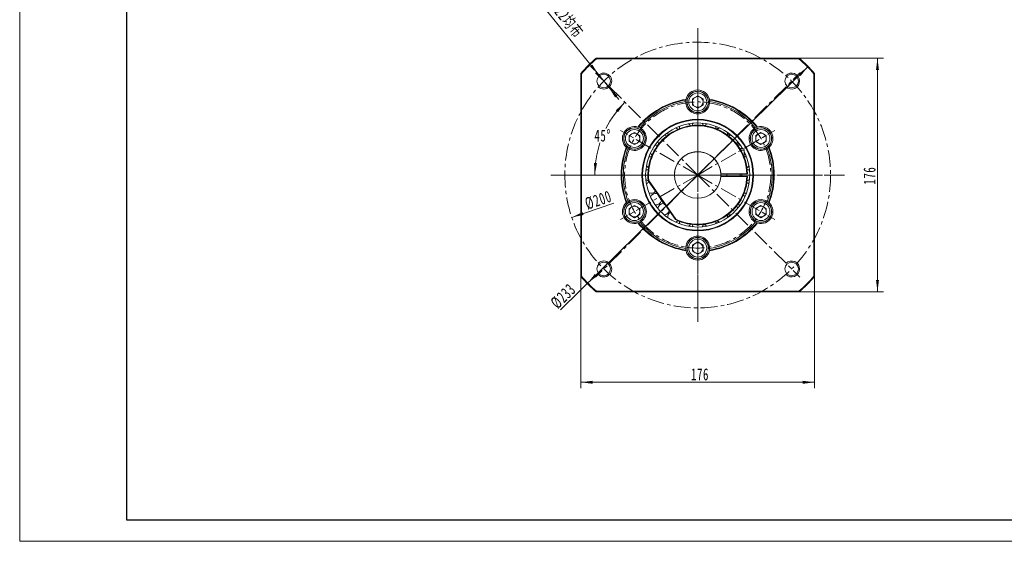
# Model space of a CAD drawing. Header units: millimetres. Extents: x 1532 to 2885, y -158 to 806.
# Tile 1 of 7: x 1532 to 2273, y -158 to 235. Entities that reach past the tile are written whole.
import ezdxf

# ---------------------------------------------------------------- set-up
doc = ezdxf.new("R2010")
doc.units = ezdxf.units.MM
doc.header["$LTSCALE"] = 2
doc.linetypes.add('CENTER', pattern=[10.16, 6.35, -1.27, 1.27, -1.27])
doc.linetypes.add('点画线', pattern=[18, 12, -2, 2, -2])
doc.layers.get('0').update_dxf_attribs({"lineweight": 18})
for name, color, linetype, lineweight in [('3中心线层', 1, 'CENTER', 18), ('中心线层', 1, '点画线', 18), ('图框_外框线', 7, 'Continuous', 18), ('尺寸线层', 3, 'Continuous', 18)]:
    doc.layers.add(name, color=color, linetype=linetype, lineweight=lineweight)
doc.styles.add('标准', font='txt', dxfattribs={"width": 0.667})
doc.dimstyles.new('a4-1-3', dxfattribs={"dimtxt": 9, "dimasz": 9, "dimexe": 4.5, "dimexo": 0, "dimgap": 1.5, "dimtad": 1, "dimdec": 3, "dimdsep": 46, "dimtxsty": '标准', "dimblk": '_CAXARROW', "dimcen": 0, "dimdle": 12, "dimazin": 2, "dimtfac": 0.707107, "dimtdec": 3, "dimtix": 1, "dimtmove": 2, "dimatfit": 3, "dimfxl": 0, "dimfrac": 2, "dimtolj": 1, "dimtzin": 0, "dimarcsym": 0})

# ---------------------------------------------------------------- blocks, each defined once
blk = doc.blocks.new('*X4')
at = {"layer": '尺寸线层', "linetype": 'Continuous'}
for points in [[(1954.44, -38.31), (1963.44, -37.19), (1963.44, -39.44)], [(2130.44, -38.31), (2121.44, -37.19), (2121.44, -39.44)]]:
    blk.add_hatch(color=0, dxfattribs=at).paths.add_polyline_path(points, flags=0)
at = {"layer": '尺寸线层', "color": 0, "linetype": 'Continuous'}
for p, q in [((1954.44, 41.36), (1954.44, -42.81)), ((2130.44, 41.36), (2130.44, -42.81)), ((1954.44, -38.31), (2130.44, -38.31))]:
    blk.add_line(p, q, dxfattribs=at)
at = {"layer": '尺寸线层', "color": 0, "insert": (2044.18, -32.39), "char_height": 9, "width": 24.4522, "attachment_point": 5, "line_spacing_factor": 1.15057, "style": '标准'}
blk.add_mtext('\\T1.1;176', dxfattribs=at)
blk = doc.blocks.new('_CAXARROW')
blk.add_hatch(color=0).paths.add_polyline_path([(0, 0), (-1, 0.125), (-1, -0.125)], flags=0)
blk = doc.blocks.new('*X5')
at = {"layer": '尺寸线层', "linetype": 'Continuous'}
for points in [[(2177.73, 205.7), (2176.61, 196.7), (2178.86, 196.7)], [(2177.73, 29.7), (2176.61, 38.7), (2178.86, 38.7)]]:
    blk.add_hatch(color=0, dxfattribs=at).paths.add_polyline_path(points, flags=0)
at = {"layer": '尺寸线层', "color": 0, "linetype": 'Continuous'}
for p, q in [((2118.78, 205.7), (2182.23, 205.7)), ((2177.73, 29.7), (2177.73, 205.7)), ((2118.78, 29.7), (2182.23, 29.7))]:
    blk.add_line(p, q, dxfattribs=at)
at = {"layer": '尺寸线层', "color": 0, "insert": (2171.81, 117.24), "char_height": 9, "width": 24.4522, "attachment_point": 5, "rotation": 90, "line_spacing_factor": 1.15057, "style": '标准'}
blk.add_mtext('\\T1.1;176', dxfattribs=at)
blk = doc.blocks.new('*X6')
at = {"layer": '尺寸线层', "linetype": 'Continuous'}
for points in [[(2125.53, 199.35), (2118.33, 193.85), (2119.9, 192.24)], [(1959.34, 36.04), (1964.97, 43.15), (1966.55, 41.55)]]:
    blk.add_hatch(color=0, dxfattribs=at).paths.add_polyline_path(points, flags=0)
at = {"layer": '尺寸线层', "color": 0, "linetype": 'Continuous'}
blk.add_line((1939.07, 16.12), (2125.53, 199.35), dxfattribs=at)
at = {"layer": '尺寸线层', "color": 0, "insert": (1941.21, 26.53), "char_height": 9, "width": 35.311, "attachment_point": 5, "rotation": 44.49938, "line_spacing_factor": 1.15057, "style": '标准'}
blk.add_mtext('\\T1.1;%%C233', dxfattribs=at)
blk = doc.blocks.new('*X7')
at = {"layer": '尺寸线层', "linetype": 'Continuous'}
for points in [[(1967.95, 193.07), (1963.16, 200.77), (1961.41, 199.36)], [(1975.5, 183.75), (1982.04, 177.46), (1980.29, 176.04)]]:
    blk.add_hatch(color=0, dxfattribs=at).paths.add_polyline_path(points, flags=0)
at = {"layer": '尺寸线层', "color": 0, "linetype": 'Continuous'}
blk.add_line((1911.49, 262.8), (1983.06, 174.42), dxfattribs=at)
at = {"layer": '尺寸线层', "color": 0, "insert": (1935.68, 244.69), "char_height": 9, "width": 117.2052, "attachment_point": 5, "rotation": 309.00096, "line_spacing_factor": 1.15057, "style": '标准'}
blk.add_mtext('\\T1.1;4-M12深22均布', dxfattribs=at)
blk = doc.blocks.new('*X8')
at = {"layer": '尺寸线层', "linetype": 'Continuous'}
blk.add_hatch(color=0, dxfattribs=at).paths.add_polyline_path([(1947.65, 85.82), (1955.83, 89.76), (1956.54, 87.62)], flags=0)
at = {"layer": '尺寸线层', "color": 0, "linetype": 'Continuous'}
blk.add_line((1947.65, 85.82), (1979.34, 96.48), dxfattribs=at)
at = {"layer": '尺寸线层', "color": 0, "insert": (1967.62, 98.79), "char_height": 9, "width": 35.5111, "attachment_point": 5, "rotation": 18.58825, "line_spacing_factor": 1.15057, "style": '标准'}
blk.add_mtext('\\T1.1;%%C200', dxfattribs=at)
blk = doc.blocks.new('*X9')
at = {"layer": '尺寸线层', "linetype": 'Continuous'}
for points in [[(1987.66, 172.47), (1982.52, 165.01), (1980.8, 166.45)], [(1964.98, 117.7), (1966.62, 126.61), (1964.38, 126.81)]]:
    blk.add_hatch(color=0, dxfattribs=at).paths.add_polyline_path(points, flags=0)
at = {"layer": '尺寸线层', "color": 0, "linetype": 'Continuous'}
for start, end in [(135, 153.06112), (161.80047, 180)]:
    blk.add_arc((2042.44, 117.7), 77.46, start, end, dxfattribs=at)
at = {"layer": '尺寸线层', "color": 0, "insert": (1970.87, 147.34), "char_height": 9, "width": 24.3855, "attachment_point": 5, "line_spacing_factor": 1.15057, "style": '标准'}
blk.add_mtext('\\T1.1;45%%D', dxfattribs=at)

msp = doc.modelspace()

# ---------------------------------------------------------------- linework, layer by layer
at = {"color": 7, "linetype": 'Continuous', "lineweight": 15}
for p, q in [((1966.0954, 205.6988), (2118.7813, 205.6988)), ((2118.5944, 205.1988), (1966.2823, 205.1988)), ((1954.4383, 41.3559), (1954.4383, 194.0418)), ((1954.9383, 193.8549), (1954.9383, 41.5427)), ((2129.9383, 41.5427), (2129.9383, 193.8549)), ((2130.4383, 194.0418), (2130.4383, 41.3559)), ((2038.4383, 175.0082), (2042.4383, 177.3176)), ((2038.4383, 170.3894), (2038.4383, 175.0082)), ((2042.4383, 177.3176), (2046.4383, 175.0082)), ((2046.4383, 175.0082), (2046.4383, 170.3894)), ((2050.3042, 170.9867), (2050.2533, 170.9881)), ((2050.4855, 172.4835), (2050.4355, 172.4848)), ((2042.4383, 168.08), (2038.4383, 170.3894)), ((2046.4383, 170.3894), (2042.4383, 168.08)), ((1990.8069, 147.5082), (1994.807, 149.8176)), ((1994.807, 149.8176), (1998.8069, 147.5082)), ((1999.017, 152.0602), (1998.9909, 152.0176)), ((2000.2226, 151.1548), (2000.196, 151.1114)), ((2048.1206, 155.0484), (2046.6375, 155.1767)), ((2047.8125, 154.8118), (2047.6968, 155.0911)), ((2057.9792, 152.6226), (2056.1575, 153.2891)), ((2056.1936, 152.585), (2056.1955, 152.7137)), ((2086.0697, 147.5082), (2090.0697, 149.8176)), ((2090.0697, 149.8176), (2094.0697, 147.5082)), ((1990.8069, 142.8894), (1990.8069, 147.5082)), ((1994.807, 140.58), (1990.8069, 142.8894)), ((1998.8069, 142.8894), (1994.807, 140.58)), ((1998.8069, 147.5082), (1998.8069, 142.8894)), ((2086.0697, 142.8894), (2086.0697, 147.5082)), ((2090.0697, 140.58), (2086.0697, 142.8894)), ((2094.0697, 142.8894), (2090.0697, 140.58)), ((2094.0697, 147.5082), (2094.0697, 142.8894)), ((2074.1598, 137.6988), (2076.1883, 137.6988)), ((2077.4383, 136.4488), (2074.9143, 136.4488)), ((2077.4383, 136.4488), (2077.4383, 131.1618)), ((2092.5199, 137.5308), (2092.4956, 137.5755)), ((2093.9068, 138.1222), (2093.883, 138.1661)), ((2060.4105, 118.6988), (2079.4248, 118.6988)), ((2064.4383, 118.6988), (2064.4383, 116.6988)), ((2074.4383, 118.6988), (2074.4383, 116.6988)), ((2025.6226, 84.1805), (2005.1901, 113.3612)), ((2005.6724, 113.5441), (2025.9595, 84.5711)), ((2060.4105, 116.6988), (2079.4248, 116.6988)), ((2008.9489, 104.2162), (2009.2114, 103.5461)), ((2078.137, 103.9954), (2079.0036, 103.6628)), ((2078.339, 104.0323), (2078.4433, 103.8779)), ((1990.9699, 97.2755), (1990.9937, 97.2316)), ((1992.3568, 97.8669), (1992.3811, 97.8222)), ((2016.4544, 96.4271), (2016.6143, 96.6221)), ((2074.4085, 98.0988), (2074.4383, 98.0988)), ((2074.4383, 98.1476), (2074.4383, 98.0988)), ((1990.8069, 92.5082), (1994.807, 94.8176)), ((1990.8069, 87.8894), (1990.8069, 92.5082)), ((1994.807, 94.8176), (1998.8069, 92.5082)), ((1998.8069, 92.5082), (1998.8069, 87.8894)), ((2013.3896, 95.8802), (2013.8286, 95.272)), ((2086.0697, 92.5082), (2090.0697, 94.8176)), ((2086.0697, 87.8894), (2086.0697, 92.5082)), ((2090.0697, 94.8176), (2094.0697, 92.5082)), ((2094.0697, 92.5082), (2094.0697, 87.8894)), ((1994.807, 85.58), (1990.8069, 87.8894)), ((1998.8069, 87.8894), (1994.807, 85.58)), ((2019.8032, 88.8794), (2020.4446, 88.3483)), ((2056.1955, 82.684), (2056.1936, 82.8127)), ((2084.6541, 84.2429), (2084.6807, 84.2863)), ((2085.8597, 83.3375), (2085.8858, 83.3801)), ((2090.0697, 85.58), (2086.0697, 87.8894)), ((2094.0697, 87.8894), (2090.0697, 85.58)), ((2038.0179, 80.4603), (2038.1828, 80.4335)), ((2046.5801, 80.0393), (2048.2308, 80.1832)), ((2038.4383, 65.0082), (2042.4383, 67.3176)), ((2042.4383, 67.3176), (2046.4383, 65.0082)), ((2034.3912, 62.9142), (2034.4412, 62.9129)), ((2034.5725, 64.411), (2034.6234, 64.4096)), ((2038.4383, 60.3894), (2038.4383, 65.0082)), ((2042.4383, 58.08), (2038.4383, 60.3894)), ((2046.4383, 60.3894), (2042.4383, 58.08)), ((2046.4383, 65.0082), (2046.4383, 60.3894)), ((2118.7813, 29.6988), (1966.0954, 29.6988)), ((1966.2823, 30.1988), (2118.5944, 30.1988))]:
    msp.add_line(p, q, dxfattribs=at)
at = {"color": 7, "linetype": 'Continuous', "lineweight": 0}
msp.add_line((2102.4383, 30.174), (2042.4383, 30.174), dxfattribs=at)
at = {"color": 7, "linetype": 'Continuous', "lineweight": 15}
for points in [[(2064.7541, 147.8361), (2064.7982, 147.9938), (2064.9383, 149.0923)], [(2064.9383, 149.0923), (2064.9059, 149.6241), (2064.8811, 149.7979)], [(2066.9502, 147.5605), (2066.8834, 147.6112), (2064.9372, 148.9919)], [(2019.1037, 147.0543), (2018.109, 147.5078), (2017.2416, 147.6847)], [(2012.3011, 140.0146), (2011.2341, 140.1947), (2010.3392, 140.1416)], [(2077.4383, 133.3473), (2077.6488, 133.6858), (2077.9239, 134.2761)], [(2007.5522, 131.4541), (2006.48, 131.3531), (2005.6244, 131.069)], [(2079.2523, 131.069), (2078.4746, 131.3351), (2077.4383, 131.456)], [(2075.7567, 118.6988), (2075.7717, 117.6988), (2075.7567, 116.6988)], [(2056.1285, 81.9209), (2057.8926, 82.5631), (2058.1416, 82.6618)], [(2064.9383, 86.3054), (2064.7979, 87.4048), (2064.7541, 87.5616)], [(2064.8811, 85.5997), (2064.906, 85.7742), (2064.9383, 86.3054)], [(2064.9377, 86.2281), (2066.287, 87.1656), (2067.1264, 87.7944)]]:
    msp.add_lwpolyline(points, dxfattribs=at)
for centre, radius in [((1971.7277, 188.4095), 5.1), ((2113.149, 188.4095), 5.1), ((2042.4383, 172.6988), 8), ((2042.4383, 172.6988), 6.75), ((2042.4383, 117.6988), 42), ((2042.4383, 117.6988), 41.5), ((1994.8069, 145.1988), 8), ((1994.8069, 145.1988), 6.75), ((2090.0697, 145.1988), 8), ((2090.0697, 145.1988), 6.75), ((1994.8069, 90.1988), 8), ((1994.8069, 90.1988), 6.75), ((2090.0697, 90.1988), 8), ((2090.0697, 90.1988), 6.75), ((2042.4383, 62.6988), 8), ((2042.4383, 62.6988), 6.75), ((1971.7277, 46.9882), 5.1), ((2113.149, 46.9882), 5.1)]:
    msp.add_circle(centre, radius, dxfattribs=at)
for centre, radius, start, end in [((2042.4383, 117.6988), 116.5, 130.942744, 139.057256), ((2042.4383, 117.6988), 116, 131.0348543, 138.9651457), ((2042.4383, 117.6988), 116, 41.0348543, 48.9651457), ((2042.4383, 117.6988), 116.5, 40.942744, 49.057256), ((2042.4383, 172.6988), 9, 12.69257, 167.30743), ((2042.4383, 172.6988), 8.05, 358.4670628, 347.7200171), ((2042.4383, 117.6988), 57.65, 98.7602108, 141.2397892), ((2042.4383, 117.6988), 57.15, 98.9403923, 141.0596077), ((2042.4383, 117.6988), 56, 99.2440739, 140.7559261), ((2042.4383, 172.6988), 9, 178.2634984, 1.7365016), ((2042.4383, 172.6988), 9, 170.6920994, 178.2634984), ((2042.4383, 172.6988), 4, 120, 180), ((2042.4383, 172.6988), 4, 180, 240), ((2042.4383, 172.6988), 4, 60, 120), ((2042.4383, 172.6988), 4, 0, 60), ((2042.4383, 172.6988), 4, 300, 0), ((2042.4383, 172.6988), 8.05, 347.7200171, 358.4670628), ((2042.4383, 117.6988), 57.65, 38.7602108, 81.2397892), ((2042.4383, 117.6988), 57.15, 38.9403923, 81.0596077), ((2042.4383, 172.6988), 9, 1.7365016, 9.3079006), ((2042.4383, 117.6988), 56, 39.2440739, 80.7559261), ((2042.4383, 172.6988), 4, 240, 300), ((2042.4383, 117.6988), 39.1667, 30.7063558, 180), ((2033.0562, 152.7137), 4.375, 28.3144736, 54.2822983), ((2042.4383, 153.9488), 4.375, 140.7177017, 166.6855264), ((2042.4383, 153.9488), 4.375, 13.3144736, 39.2822983), ((2051.8205, 152.7137), 4.375, 125.7177017, 151.6855264), ((1994.8069, 145.1988), 9, 72.69257, 227.30743), ((1994.8069, 145.1988), 8.05, 58.4670628, 47.7200171), ((1994.8069, 145.1988), 9, 238.2634984, 61.7365016), ((1994.8069, 145.1988), 4, 120, 180), ((1994.8069, 145.1988), 4, 60, 120), ((1994.8069, 145.1988), 4, 0, 60), ((1994.8069, 145.1988), 9, 61.7365016, 69.3079006), ((1994.8069, 145.1988), 8.05, 47.7200171, 58.4670628), ((2042.4383, 117.6988), 37.5, 1.5280686, 186.6423634), ((2042.4383, 117.6988), 37, 1.5487232, 186.4473626), ((2024.3133, 149.0923), 4.375, 170.7177017, 196.6855264), ((2024.3133, 149.0923), 4.375, 43.3144736, 69.2822983), ((2033.0562, 152.7137), 4.375, 155.7177017, 181.6855264), ((2051.8205, 152.7137), 4.375, 0, 24.2822983), ((2060.5633, 149.0923), 4.375, 110.7177017, 136.6855264), ((2090.0697, 145.1988), 9, 118.2634984, 301.7365016), ((2090.0697, 145.1988), 8.05, 298.4670628, 287.7200171), ((2090.0697, 145.1988), 9, 110.6920994, 118.2634984), ((2090.0697, 145.1988), 4, 120, 180), ((2090.0697, 145.1988), 9, 312.69257, 107.30743), ((2090.0697, 145.1988), 4, 60, 120), ((2090.0697, 145.1988), 4, 0, 60), ((1994.8069, 145.1988), 4, 180, 240), ((1994.8069, 145.1988), 4, 240, 300), ((1994.8069, 145.1988), 4, 300, 360), ((2016.8057, 143.3315), 4.375, 185.7177017, 211.6855264), ((2068.071, 143.3315), 4.375, 95.7177017, 121.6855264), ((2068.071, 143.3315), 4.375, 328.3144736, 354.2822983), ((2067.8331, 139.7785), 5.2, 3.8006825, 29.9294248), ((2090.0697, 145.1988), 4, 180, 240), ((2090.0697, 145.1988), 4, 240, 300), ((2090.0697, 145.1988), 4, 300, 0), ((2042.4383, 117.6988), 57.65, 158.7602108, 201.2397892), ((2042.4383, 117.6988), 57.15, 158.9403923, 201.0596077), ((2042.4383, 117.6988), 56, 159.2440739, 200.7559261), ((1994.8069, 145.1988), 9, 230.6920994, 238.2634984), ((2042.4383, 117.6988), 39.1667, 180, 26.6686606), ((2011.0449, 135.8238), 4.375, 200.7177017, 226.6855264), ((2042.4383, 117.6988), 17.5, 3.275829, 356.724171), ((2042.4383, 117.6988), 17.5, 356.724171, 183.275829), ((2073.8318, 135.8238), 4.375, 80.7177017, 106.6855264), ((2076.1883, 136.4488), 1.25, 0, 90), ((2077.238, 132.1998), 1.5, 34.9595376, 74.9483172), ((2090.0697, 145.1988), 8.05, 287.7200171, 298.4670628), ((2090.0697, 145.1988), 9, 301.7365016, 309.3079006), ((2042.4383, 117.6988), 56, 339.2440739, 20.7559261), ((2042.4383, 117.6988), 57.15, 338.9403923, 21.0596077), ((2042.4383, 117.6988), 57.65, 338.7602108, 21.2397892), ((2077.238, 132.1998), 1.5, 324.9050054, 10.2831923), ((2006.1883, 117.6988), 4.375, 103.3144736, 129.2822983), ((2007.4235, 127.081), 4.375, 215.7177017, 241.6855264), ((2077.4532, 127.081), 4.375, 298.3144736, 324.2822983), ((2078.6883, 117.6988), 4.375, 50.7177017, 76.6855264), ((2006.1883, 117.6988), 4.375, 230.7177017, 256.6855264), ((2007.4235, 108.3166), 4.375, 110.9264397, 144.2822983), ((2042.4383, 117.6988), 37.5, 243.3576366, 358.4719314), ((2042.4383, 117.6988), 37, 243.5526374, 358.4512768), ((2077.4532, 108.3166), 4.375, 35.7177017, 61.6855264), ((2078.6883, 117.6988), 4.375, 283.3144736, 309.2822983), ((2007.4235, 108.3166), 4.375, 245.7177017, 318.9638658), ((2011.0449, 99.5738), 4.375, 79.6569729, 159.2822983), ((2077.4532, 108.3166), 4.375, 268.3144736, 294.2822983), ((1994.8069, 90.1988), 9, 132.69257, 287.30743), ((1994.8069, 90.1988), 8.05, 118.4670628, 107.7200171), ((1994.8069, 90.1988), 9, 121.7365016, 129.3079006), ((1994.8069, 90.1988), 9, 298.2634984, 121.7365016), ((1994.8069, 90.1988), 8.05, 107.7200171, 118.4670628), ((2011.0449, 99.5738), 4.375, 260.7177017, 344.4423758), ((2016.8057, 92.0662), 4.375, 90.5576242, 174.2822983), ((2042.4383, 117.6988), 33.3333, 206.8903855, 223.1096145), ((2073.8318, 99.5738), 4.375, 20.7177017, 45.5868249), ((2090.0697, 90.1988), 9, 58.2634984, 241.7365016), ((2090.0697, 90.1988), 8.05, 238.4670628, 227.7200171), ((2090.0697, 90.1988), 9, 252.69257, 47.30743), ((2090.0697, 90.1988), 9, 50.6920994, 58.2634984), ((1994.8069, 90.1988), 4, 120, 180), ((1994.8069, 90.1988), 4, 180, 240), ((1994.8069, 90.1988), 4, 60, 120), ((1994.8069, 90.1988), 4, 0, 60), ((1994.8069, 90.1988), 4, 300, 0), ((2016.8057, 92.0662), 4.375, 275.7177017, 343.0958245), ((2024.3133, 86.3054), 4.375, 126.9168879, 189.2822983), ((2068.071, 92.0662), 4.375, 5.7177017, 31.6855264), ((2073.8318, 99.5738), 4.375, 253.3144736, 279.2822983), ((2090.0697, 90.1988), 4, 120, 180), ((2090.0697, 90.1988), 4, 180, 240), ((2090.0697, 90.1988), 4, 60, 120), ((2090.0697, 90.1988), 4, 0, 60), ((2090.0697, 90.1988), 4, 300, 0), ((1994.8069, 90.1988), 4, 240, 300), ((2042.4383, 117.6988), 57.65, 218.7602108, 261.2397892), ((1994.8069, 90.1988), 9, 290.6920994, 298.2634984), ((2042.4383, 117.6988), 57.15, 218.9403923, 261.0596077), ((2042.4383, 117.6988), 56, 219.2440739, 260.7559261), ((2024.3133, 86.3054), 4.375, 290.7177017, 316.6855264), ((2033.0562, 82.684), 4.375, 178.3144736, 204.2822983), ((2042.4383, 117.6988), 57.65, 278.7602108, 321.2397892), ((2042.4383, 117.6988), 57.15, 278.9403923, 321.0596077), ((2042.4383, 117.6988), 56, 279.2440739, 320.7559261), ((2051.8205, 82.684), 4.375, 335.7177017, 0), ((2060.5633, 86.3054), 4.375, 223.3144736, 249.2822983), ((2068.071, 92.0662), 4.375, 238.3144736, 264.2822983), ((2090.0697, 90.1988), 8.05, 227.7200171, 238.4670628), ((2090.0697, 90.1988), 9, 241.7365016, 249.3079006), ((2090.0697, 90.1988), 4, 240, 300), ((2033.0562, 82.684), 4.375, 305.7177017, 332.375168), ((2042.4383, 81.4488), 4.375, 193.4192873, 219.2822983), ((2042.4383, 81.4488), 4.375, 320.7177017, 346.6855264), ((2051.8205, 82.684), 4.375, 208.3144736, 234.2822983), ((2042.4383, 62.6988), 9, 358.2634984, 181.7365016), ((2042.4383, 62.6988), 8.05, 178.4670628, 167.7200171), ((2042.4383, 62.6988), 4, 60, 120), ((2042.4383, 62.6988), 9, 181.7365016, 189.3079006), ((2042.4383, 62.6988), 9, 192.69257, 347.30743), ((2042.4383, 62.6988), 8.05, 167.7200171, 178.4670628), ((2042.4383, 62.6988), 4, 120, 180), ((2042.4383, 62.6988), 4, 180, 240), ((2042.4383, 62.6988), 4, 360, 60), ((2042.4383, 62.6988), 4, 300, 0), ((2042.4383, 62.6988), 9, 350.6920994, 358.2634984), ((2042.4383, 62.6988), 4, 240, 300), ((2042.4383, 117.6988), 116.5, 220.942744, 229.057256), ((2042.4383, 117.6988), 116, 221.0348543, 228.9651457), ((2042.4383, 117.6988), 116, 311.0348543, 318.9651457), ((2042.4383, 117.6988), 116.5, 310.942744, 319.057256)]:
    msp.add_arc(centre, radius, start, end, dxfattribs=at)
at = {"color": 4}
for centre, start, end in [((1971.7277, 188.4095), 226.7191313, 135), ((2113.149, 188.4095), 225, 136.7191313), ((1971.7277, 46.9882), 225, 133.2808687), ((2113.149, 46.9882), 223.2808687, 135)]:
    msp.add_arc(centre, 6, start, end, dxfattribs=at)
at = {"color": 7, "linetype": 'Continuous', "lineweight": 15}
for points in [[(1966.0954, 205.6988), (1966.2823, 205.1988)], [(2118.7813, 205.6988), (2118.5944, 205.1988)], [(1954.9383, 193.8549), (1954.4383, 194.0418)], [(2130.4383, 194.0418), (2129.9383, 193.8549)], [(2033.6583, 174.6763), (2033.5568, 174.1545)], [(2051.3198, 174.1545), (2051.2184, 174.6763)], [(1997.9871, 153.6183), (1997.4844, 153.7913)], [(2087.3923, 153.7913), (2086.8896, 153.6183)], [(1988.7044, 138.5838), (1989.1056, 138.2351)], [(2095.7711, 138.2351), (2096.1723, 138.5838)], [(2060.4105, 118.6988), (2059.9097, 118.6988)], [(2079.925, 118.6988), (2079.4248, 118.6988)], [(2005.1901, 113.3612), (2005.6724, 113.5441)], [(2060.4105, 116.6988), (2059.9097, 116.6988)], [(2079.925, 116.6988), (2079.4248, 116.6988)], [(1989.1056, 97.1626), (1988.7044, 96.8139)], [(2074.3608, 98.0213), (2074.4383, 98.0988)], [(2096.1723, 96.8139), (2095.7711, 97.1626)], [(1997.4844, 81.6063), (1997.9871, 81.7794)], [(2025.9595, 84.5711), (2025.6226, 84.1805)], [(2086.8896, 81.7794), (2087.3923, 81.6063)], [(2033.5568, 61.2432), (2033.6583, 60.7214)], [(2051.2184, 60.7214), (2051.3198, 61.2432)], [(1954.9383, 41.5427), (1954.4383, 41.3559)], [(2130.4383, 41.3559), (2129.9383, 41.5427)], [(1966.2823, 30.1988), (1966.0954, 29.6988)], [(2118.5944, 30.1988), (2118.7813, 29.6988)]]:
    msp.add_open_spline(points, degree=1, dxfattribs=at)
at = {"layer": '3中心线层'}
for p, q in [((2042.4383, 117.6988), (2042.4383, 226.5402)), ((2042.4383, 220.6988), (2042.4383, 14.6988)), ((2042.4383, 117.6988), (1965.4759, 194.6613)), ((2042.4383, 117.6988), (2119.4008, 194.6613)), ((2042.4383, 117.6988), (1984.4495, 151.1787)), ((2042.4383, 117.6988), (2100.4272, 151.1787)), ((2042.4383, 117.6988), (1933.597, 117.6988)), ((1939.4383, 117.6988), (2145.4383, 117.6988)), ((2042.4383, 117.6988), (1965.4759, 40.7364)), ((2042.4383, 117.6988), (1984.4495, 84.219)), ((2042.4383, 117.6988), (2042.4383, 8.8575)), ((2042.4383, 117.6988), (2119.4008, 40.7364)), ((2042.4383, 117.6988), (2151.2797, 117.6988)), ((2042.4383, 117.6988), (2100.4272, 84.219))]:
    msp.add_line(p, q, dxfattribs=at)
for radius in [100, 55]:
    msp.add_circle((2042.4383, 117.6988), radius, dxfattribs=at)
at = {"layer": '中心线层'}
for p, q in [((2042.4383, 7.1988), (2042.4383, 228.1988)), ((1931.9383, 117.6988), (2152.9383, 117.6988))]:
    msp.add_line(p, q, dxfattribs=at)
at = {"layer": '图框_外框线', "color": 3}
msp.add_lwpolyline([(1532.1585, -158.0162), (2884.7086, -158.0162), (2884.7086, 798.4299), (1532.1585, 798.4299)], close=True, dxfattribs=at)
at = {"layer": '图框_外框线', "color": 3, "lineweight": 25}
msp.add_lwpolyline([(1612.6674, -141.9144), (2868.6068, -141.9144), (2868.6068, 782.3281), (1612.6674, 782.3281)], close=True, dxfattribs=at)

# ---------------------------------------------------------------- dimensions: what is measured, and where the dimension line sits
at = {"layer": '尺寸线层'}
dim = msp.add_diameter_dim_2p(p1=(1975.5037, 183.7467), p2=(1967.9517, 193.0723), text='4-M12深22均布', dimstyle='a4-1-3', override={"dimpost": '%%C<>', "dimsah": 1, "dimtfill": 1}, dxfattribs=at)
dim.commit()
dim.dimension.update_dxf_attribs({"geometry": '*X7', "text_midpoint": (1929.9257, 240.0288), "dimtype": 163})
dim = msp.add_linear_dim(base=(2177.7335, 205.6988), p1=(2118.7813, 29.6988), p2=(2118.7813, 205.6988), angle=90, dimstyle='a4-1-3', override={"dimsah": 1, "dimtfill": 1, "dimtzin": 0}, dxfattribs=at)
dim.commit()
dim.dimension.update_dxf_attribs({"geometry": '*X5', "text_midpoint": (2171.8085, 117.2356), "dimtype": 160})
for p1, p2, override, picture, middle in [((2125.5329, 199.3539), (1959.3438, 36.0438), {"dimpost": '%%C<>', "dimsah": 1, "dimtfill": 1}, '*X6', (1945.3636, 22.3058)), ((2137.2217, 149.5753), (1947.655, 85.8223), {"dimpost": '%%C<>', "dimsah": 1, "dimtfill": 1, "dimtzin": 0}, '*X8', (1969.5073, 93.1715))]:
    dim = msp.add_diameter_dim_2p(p1=p1, p2=p2, dimstyle='a4-1-3', override=override, dxfattribs=at)
    dim.commit()
    dim.dimension.update_dxf_attribs({"geometry": picture, "text_midpoint": middle, "dimtype": 163})
dim = msp.add_angular_dim_2l(base=(1970.872, 147.3426), line1=((2042.4383, 117.6988), (1965.4759, 194.6613)), line2=((2042.4383, 117.6988), (1933.597, 117.6988)), dimstyle='a4-1-3', override={"dimtad": 0, "dimtih": 1, "dimtoh": 1, "dimsah": 1, "dimtfill": 1, "dimtzin": 0}, dxfattribs=at)
dim.commit()
dim.dimension.update_dxf_attribs({"geometry": '*X9', "text_midpoint": (1970.872, 147.3426)})
dim = msp.add_linear_dim(base=(2130.4383, -38.3138), p1=(1954.4383, 41.3559), p2=(2130.4383, 41.3559), dimstyle='a4-1-3', override={"dimsah": 1, "dimtfill": 1, "dimtzin": 0}, dxfattribs=at)
dim.commit()
dim.dimension.update_dxf_attribs({"geometry": '*X4', "text_midpoint": (2044.1768, -32.3888), "dimtype": 160})

doc.saveas('drawing.dxf')
